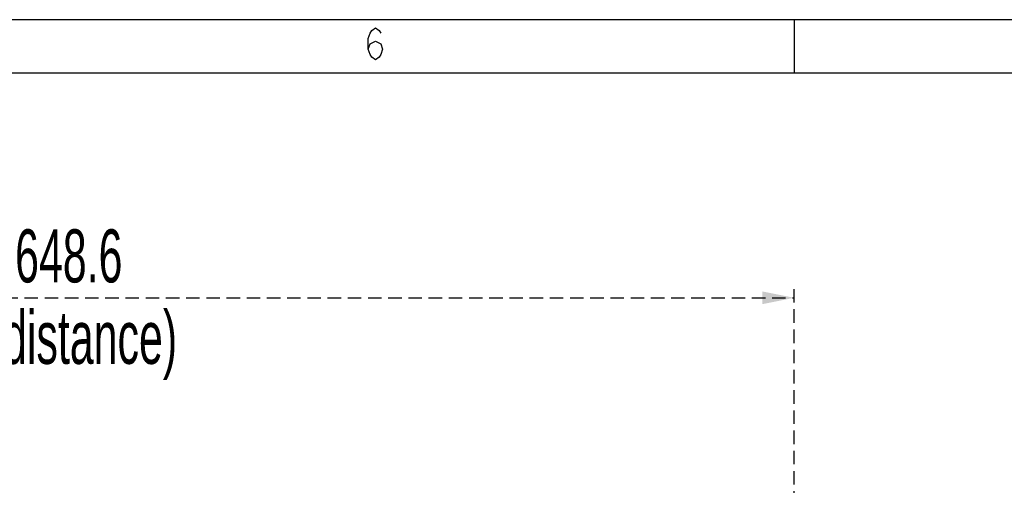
# Model space of a CAD drawing. Header units: millimetres. Extents: x 9 to 583, y 10 to 410.
# Tile 121 of 122: x 428 to 521, y 366 to 410. Entities that reach past the tile are written whole.
import ezdxf

# ---------------------------------------------------------------- set-up
doc = ezdxf.new("R2010")
doc.units = ezdxf.units.MM
doc.linetypes.add('HIDDEN', pattern=[1.905, 1.27, -0.635])
doc.layers.add('DEFAULT_2', color=5, linetype='HIDDEN')
doc.layers.add('SLD-0', color=179, linetype='Continuous')
doc.styles.add('SLDTEXTSTYLE0', font='TXT', dxfattribs={"width": 0.605})
doc.dimstyles.new('SLDDIMSTYLE1', dxfattribs={"dimtxt": 5, "dimasz": 3, "dimexe": 0, "dimexo": 0.0625, "dimgap": 1.25, "dimtad": 1, "dimdec": 1, "dimlfac": 5, "dimrnd": 1e-09, "dimzin": 12, "dimdsep": 46, "dimtxsty": 'SLDTEXTSTYLE0', "dimsah": 1, "dimcen": 0.09, "dimadec": 0, "dimazin": 3, "dimtfac": 1, "dimtdec": 1, "dimtofl": 0, "dimtmove": 0, "dimatfit": 3, "dimfxl": 0, "dimfrac": 2, "dimtolj": 1, "dimtzin": 12, "dimarcsym": 0})
doc.dimstyles.new('SLDDIMSTYLE2', dxfattribs={"dimtxt": 5, "dimasz": 3, "dimexe": 0, "dimexo": 0.0625, "dimgap": 1.25, "dimtad": 1, "dimlfac": 5, "dimrnd": 1e-09, "dimzin": 12, "dimdsep": 46, "dimtxsty": 'SLDTEXTSTYLE0', "dimsah": 1, "dimcen": 0.09, "dimadec": 0, "dimazin": 3, "dimtfac": 1, "dimtmove": 0, "dimatfit": 0, "dimfxl": 0, "dimfrac": 2, "dimtolj": 1, "dimtzin": 12, "dimarcsym": 0})

# ---------------------------------------------------------------- blocks, each defined once
blk = doc.blocks.new('_D_1')
at = {"layer": 'DEFAULT_2'}
for p, q in [((371.19, 362.353), (371.19, 384.757)), ((500.903, 362.353), (500.903, 384.757)), ((371.19, 383.757), (500.903, 383.757))]:
    blk.add_line(p, q, dxfattribs=at)
for points in [[(371.19, 383.757), (374.19, 383.157), (374.19, 384.357)], [(500.903, 383.757), (497.903, 384.357), (497.903, 383.157)]]:
    blk.add_solid(points, dxfattribs=at)
at = {"layer": 'DEFAULT_2', "char_height": 5, "attachment_point": 1, "style": 'SLDTEXTSTYLE0'}
for s, insert in [('648.6', (427.453, 390.205)), ('(mounting hole distance)', (398.435, 382.532))]:
    blk.add_mtext(s, dxfattribs=dict(at, insert=insert))
blk = doc.blocks.new('_D_2')
at = {"layer": 'DEFAULT_2'}
for p, q in [((539.492, 361.753), (539.492, 368.103)), ((501.503, 361.753), (540.492, 361.753)), ((539.492, 361.753), (539.492, 294.073)), ((501.503, 294.073), (540.492, 294.073)), ((539.492, 294.073), (539.492, 287.723))]:
    blk.add_line(p, q, dxfattribs=at)
for points in [[(539.492, 361.753), (540.092, 364.753), (538.892, 364.753)], [(539.492, 294.073), (538.892, 291.073), (540.092, 291.073)]]:
    blk.add_solid(points, dxfattribs=at)
at = {"layer": 'DEFAULT_2', "char_height": 5, "attachment_point": 1, "rotation": 90, "style": 'SLDTEXTSTYLE0'}
for s, insert in [('(mounting hole distance)', (540.718, 296.235)), ('338.4', (533.044, 325.253))]:
    blk.add_mtext(s, dxfattribs=dict(at, insert=insert))

msp = doc.modelspace()

# ---------------------------------------------------------------- linework, layer by layer
at = {"layer": 'SLD-0', "color": 179, "linetype": 'Continuous'}
for p, q in [((582.9361, 409.9562), (8.9361, 409.9562)), ((500.9361, 404.9562), (500.9361, 409.9562)), ((13.9361, 404.9562), (582.9361, 404.9562))]:
    msp.add_line(p, q, dxfattribs=at)
at = {"layer": 'SLD-0', "color": 250, "linetype": 'Continuous'}
for p, q in [((460.7504, 408.1823), (460.9191, 408.6823)), ((460.9191, 408.6823), (461.0879, 408.9323)), ((461.0879, 408.9323), (461.4254, 409.1823)), ((461.4254, 409.1823), (461.7629, 408.9323)), ((461.7629, 408.9323), (461.9316, 408.6823)), ((460.7504, 407.1823), (460.7504, 408.1823)), ((460.7504, 407.1823), (460.9191, 407.6823)), ((460.9191, 407.6823), (461.4254, 407.9323)), ((461.4254, 407.9323), (461.9316, 407.6823)), ((461.9316, 407.6823), (462.1003, 407.1823)), ((460.9191, 406.6823), (460.7504, 407.1823)), ((461.0879, 406.4323), (460.9191, 406.6823)), ((461.9316, 406.6823), (461.7629, 406.4323)), ((462.1003, 407.1823), (461.9316, 406.6823)), ((461.4254, 406.1823), (461.0879, 406.4323)), ((461.7629, 406.4323), (461.4254, 406.1823))]:
    msp.add_line(p, q, dxfattribs=at)

# ---------------------------------------------------------------- dimensions: what is measured, and where the dimension line sits
at = {"layer": 'DEFAULT_2'}
for base, p1, p2, angle, dimstyle, picture, middle in [((500.9029, 376.0865), (371.1901, 361.7531), (500.9029, 361.7531), 0, 'SLDDIMSTYLE1', '_D_1', (436.0465, 376.0865)), ((547.1629, 294.0731), (500.9029, 361.7531), (500.9029, 294.0731), 90, 'SLDDIMSTYLE2', '_D_2', (547.1629, 333.8463))]:
    dim = msp.add_linear_dim(base=base, p1=p1, p2=p2, angle=angle, dimstyle=dimstyle, dxfattribs=at)
    dim.commit()
    dim.dimension.update_dxf_attribs({"geometry": picture, "text_midpoint": middle, "dimtype": 160})

doc.saveas('drawing.dxf')
